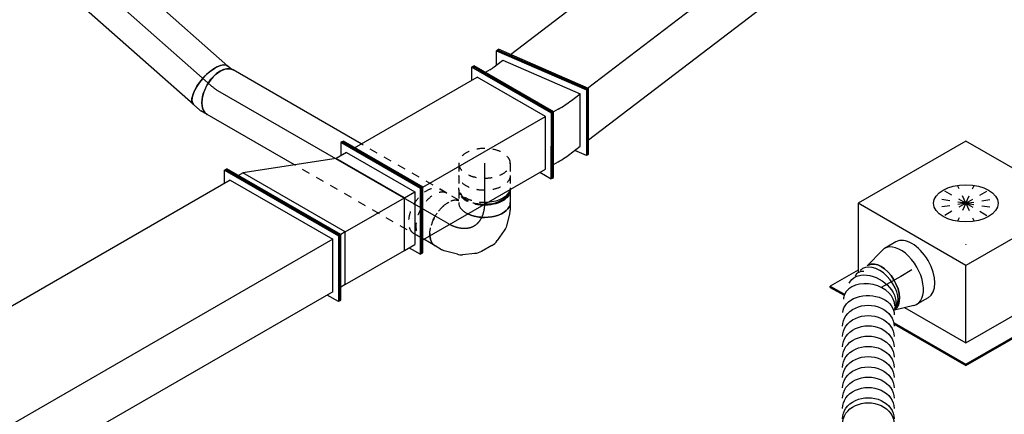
# Model space of a CAD drawing. Extents: x -238422 to 258194, y -34825 to 126331.
# Tile 129 of 239: x -36104 to -33049, y 20464 to 21691. Entities that reach past the tile are written whole.
import ezdxf
from ezdxf.enums import TextEntityAlignment as Align

# ---------------------------------------------------------------- set-up
doc = ezdxf.new("R2010")
doc.units = 0
doc.header["$LTSCALE"] = 50
doc.linetypes.add('CENTER2', pattern=[28.575, 19.05, -3.175, 3.175, -3.175])
doc.linetypes.add('STREEPJES', pattern=[0.1, 0.05, -0.05])
doc.layers.get('0').update_dxf_attribs({"linetype": 'CONTINUOUS'})
for name, color, linetype in [('lMcht retour bestaand_PR', 1, 'CONTINUOUS'), ('lucht retour bestaand', 8, 'CONTINUOUS'), ('WL570---_RETOUR', 112, 'CONTINUOUS'), ('WL570---_RETOUR_HL', 8, 'CONTINUOUS'), ('WL570---_TOEVOER', 3, 'CONTINUOUS'), ('WL570---_TOEVOER_HL', 8, 'CONTINUOUS'), ('WL570---_TOEVOER_RST', 2, 'CONTINUOUS'), ('WL570---_TOEVOER_RST_HL', 1, 'CONTINUOUS'), ('WM570---_RETOUR_PR', 1, 'CONTINUOUS'), ('WM570---_TOEVOER_PR', 1, 'CONTINUOUS'), ('WM570---_TOEVOER_RST_PR', 1, 'CONTINUOUS')]:
    doc.layers.add(name, color=color, linetype=linetype)
doc.styles.add('BURO-018', font='ARIAL.TTF', dxfattribs={"height": 90})

# ---------------------------------------------------------------- blocks, each defined once
blk = doc.blocks.new('*U503')
at = {"color": 0, "ltscale": 10}
for p, q in [((-153.1, 88.4, -3000), (-51, 265.2, -3000)), ((-149, 88.4, -3000), (-46.9, 265.2, -3000)), ((-51, 265.2, -3000), (-46.9, 265.2, -3000)), ((-46.9, 265.2, -3000), (-26.5, 229.8, -3000)), ((1925.2, 88.4, -3000), (2027.2, 265.2, -3000)), ((1929.2, 88.4, -3000), (2031.3, 265.2, -3000)), ((2031.3, 265.2, -3000), (2027.2, 265.2, -3000)), ((-46.9, 229.8, -3000), (-128.6, 88.4, -3000)), ((-46.9, 229.8, -3000), (2006.8, 229.8, -3000)), ((-153.1, 88.4, -3000), (-149, 88.4, -3000)), ((51, -265.2, -3000), (-153.1, 88.4, -3000)), ((55.1, -265.2, -3000), (-149, 88.4, -3000)), ((55.1, -229.8, -3000), (-128.6, 88.4, -3000)), ((-128.6, 88.4, -3000), (1925.2, 88.4, -3000)), ((1929.2, 88.4, -3000), (1925.2, 88.4, -3000)), ((2129.3, -265.2, -3000), (1925.2, 88.4, -3000)), ((2133.4, -265.2, -3000), (1929.2, 88.4, -3000)), ((75.5, -229.8, -3000), (55.1, -265.2, -3000)), ((55.1, -229.8, -3000), (2108.9, -229.8, -3000)), ((51, -265.2, -3000), (55.1, -265.2, -3000)), ((2133.4, -265.2, -3000), (2129.3, -265.2, -3000))]:
    blk.add_line(p, q, dxfattribs=at)
at = {"layer": 'lMcht retour bestaand_PR', "color": 1, "style": 'BURO-018'}
blk.add_attdef('POSNR', text='', height=90, dxfattribs=at).set_placement((0, 0), align=Align.MIDDLE)
blk = doc.blocks.new('*U533')
at = {"color": 0, "ltscale": 10, "extrusion": (-2.58075e-33, -1.79399e-17, -1)}
for centre in [(0, 0, -3413.1), (15.9, 0, -3413.1), (47.8, 0, -3413.1), (79.7, 0, -3413.1), (111.6, 0, -3413.1), (143.5, 0, -3413.1), (175.4, 0, -3413.1), (207.3, 0, -3413.1), (239.2, 0, -3413.1), (271.1, 0, -3413.1), (303, 0, -3413.1)]:
    blk.add_ellipse(centre, major_axis=(0, 80), ratio=0.816497, start_param=0, end_param=3.141593, dxfattribs=at)
at = {"color": 0, "ltscale": 10, "extrusion": (-2.6963e-33, -1.79399e-17, -1)}
blk.add_ellipse((342.2, -1, -3413.1), major_axis=(3.4, 79.9), ratio=0.706211, start_param=0, end_param=3.141593, dxfattribs=at)
at = {"color": 0, "ltscale": 10}
for centre, major_axis, ratio, start_param, end_param in [((377.1, -2.5, -3413.1), (18, 78.6), 0.707478, 3.271131, 6.153647), ((377.1, -2.5, -3413.1), (18, 78.6), 0.707478, 6.153647, 6.412723), ((416.7, -28.7, -3413.1), (-63, -50.1), 0.623033, 0.092618, 3.048974), ((416.7, -28.7, -3413.1), (-63, -50.1), 0.623033, 3.048974, 3.234211)]:
    blk.add_ellipse(centre, major_axis=major_axis, ratio=ratio, start_param=start_param, end_param=end_param, dxfattribs=at)
at = {"color": 0, "ltscale": 10, "extrusion": (-4.62223e-33, -1.79399e-17, -1)}
blk.add_ellipse((398.6, -11.8, -3413.1), major_axis=(44.1, 67.5), ratio=0.687412, start_param=6.164209, end_param=9.305802, dxfattribs=at)
at = {"color": 0, "ltscale": 10, "extrusion": (-6.16298e-33, -1.79399e-17, -1)}
blk.add_ellipse((423.5, -40.4, -3413.1), major_axis=(69.3, 40), ratio=0.57735, start_param=0, end_param=3.111131, dxfattribs=at)
at = {"layer": 'WM570---_TOEVOER_PR', "color": 1, "style": 'BURO-018'}
blk.add_attdef('POSNR', text='', height=90, dxfattribs=at).set_placement((0, 0), align=Align.MIDDLE)
blk = doc.blocks.new('*U534')
at = {"color": 0, "ltscale": 10}
for p, q in [((0, 80, -3652.6), (169.4, 80, -3652.6)), ((8.4, -80, -3652.6), (169.4, -80, -3652.6))]:
    blk.add_line(p, q, dxfattribs=at)
blk.add_ellipse((0, 0, -3652.6), major_axis=(0, 80), ratio=0.816497, start_param=3.2824, end_param=6.283185, dxfattribs=at)
at = {"color": 0, "ltscale": 10, "extrusion": (-2.58075e-33, -1.79399e-17, -1)}
blk.add_ellipse((169.4, 0, -3652.6), major_axis=(0, 80), ratio=0.816497, start_param=0, end_param=3.141593, dxfattribs=at)
at = {"layer": 'WL570---_TOEVOER_HL', "linetype": 'CENTER2'}
blk.add_line((0, 0, -3652.6), (169.4, 0, -3652.6), dxfattribs=at)
at = {"layer": 'WM570---_TOEVOER_PR', "color": 1, "style": 'BURO-018'}
blk.add_attdef('POSNR', text='', height=90, dxfattribs=at).set_placement((0, 0), align=Align.MIDDLE)
blk = doc.blocks.new('*U535')
at = {"color": 0, "ltscale": 10}
for p, q in [((-40.4, 100, -2799.6), (0, 100, -2799.6)), ((9.6, 98.6, -2799.6), (69, 81.3, -2799.6)), ((9.6, -98.6, -2799.6), (73.4, -80, -2799.6)), ((105.8, -76, -2799.6), (107.7, -76, -2799.6)), ((-40.4, -100, -2799.6), (0, -100, -2799.6))]:
    blk.add_line(p, q, dxfattribs=at)
for centre, major_axis, start_param, end_param in [((-40.4, 0, -2799.6), (0, -100), 3.141593, 6.283185), ((0, 0, -2799.6), (0, -100), 2.974833, 6.449945), ((0, 0, -2799.6), (0, -100), 2.974833, 6.449945), ((0, 0, -2799.6), (0, -100), 2.974833, 6.449945), ((69.6, 0, -2799.6), (0, -80), 3.172055, 6.283185), ((69.6, 0, -2799.6), (0, -80), 3.172055, 6.283185), ((107.7, 0, -2799.6), (0, -76), 5.901658, 6.620789), ((107.7, 0, -2799.6), (0, -76), 5.901658, 6.620789)]:
    blk.add_ellipse(centre, major_axis=major_axis, ratio=0.57735, start_param=start_param, end_param=end_param, dxfattribs=at)
at = {"layer": 'WL570---_TOEVOER_RST_HL', "linetype": 'CENTER2'}
for p, q in [((-40.4, 0, -2799.6), (0, 0, -2799.6)), ((0, 0, -2799.6), (69.6, 0, -2799.6))]:
    blk.add_line(p, q, dxfattribs=at)
blk.add_circle((69.6, 0, -2799.6), 0.075, dxfattribs=at)
at = {"layer": 'WM570---_TOEVOER_RST_PR', "color": 1, "style": 'BURO-018'}
blk.add_attdef('POSNR', text='', height=90, dxfattribs=at).set_placement((0, 0), align=Align.MIDDLE)
blk = doc.blocks.new('*U680')
at = {"color": 0, "ltscale": 10}
for p, q in [((-225.4, 278.6, -2621.5), (-333.2, 91.9, -2621.5)), ((160.8, 278.6, -2621.5), (-225.4, 278.6, -2621.5)), ((-32.3, -55.9, -2621.5), (-225.4, 278.6, -2621.5)), ((354, -55.9, -2621.5), (160.8, 278.6, -2621.5)), ((-430.7, 95.5, -2621.5), (-428.7, 99, -2621.5)), ((-430.7, 95.5, -2621.5), (-405.9, 52.6, -2621.5)), ((-329, 99, -2621.5), (-428.7, 99, -2621.5)), ((-428.7, 99, -2621.5), (-403.2, 54.8, -2621.5)), ((-152.7, -264.5, -2621.5), (-32.3, -55.9, -2621.5)), ((354, -55.9, -2621.5), (-32.3, -55.9, -2621.5)), ((233.5, -264.5, -2621.5), (354, -55.9, -2621.5)), ((-262.4, -74.4, -2621.5), (-152.7, -264.5, -2621.5)), ((-316.5, -102.4, -2621.5), (-187.8, -325.3, -2621.5)), ((-314.4, -98.8, -2621.5), (-185.8, -321.7, -2621.5)), ((300.1, -321.7, -2621.5), (250.3, -235.5, -2621.5)), ((-152.7, -264.5, -2621.5), (233.5, -264.5, -2621.5)), ((-185.8, -321.7, -2621.5), (-187.8, -325.3, -2621.5)), ((-187.8, -325.3, -2621.5), (298, -325.3, -2621.5)), ((-185.8, -321.7, -2621.5), (300.1, -321.7, -2621.5)), ((298, -325.3, -2621.5), (300.1, -321.7, -2621.5))]:
    blk.add_line(p, q, dxfattribs=at)
at = {"color": 8, "linetype": 'STREEPJES', "ltscale": 10}
for q in [(-11.9, 172.6, -2621.5), (23.5, 182.1, -2621.5), (69.8, 172.6, -2621.5), (-26.8, 146.7, -2621.5), (114.6, 146.7, -2621.5), (-17.4, 111.4, -2621.5), (14, 76, -2621.5), (58.8, 50.1, -2621.5), (105.1, 40.7, -2621.5), (140.5, 50.1, -2621.5), (155.4, 76, -2621.5), (145.9, 111.4, -2621.5)]:
    blk.add_line((64.3, 111.4, -2621.5), q, dxfattribs=at)
at = {"color": 0, "ltscale": 10}
blk.add_ellipse((64.3, 111.4, -2621.5), major_axis=(86.6, -50), ratio=0.57735, dxfattribs=at)
at = {"layer": 'WL570---_TOEVOER_RST_HL', "linetype": 'CENTER2'}
blk.add_circle((0, 0, -2621.5), 0.075, dxfattribs=at)
at = {"layer": 'WL570---_TOEVOER_RST', "color": 1, "style": 'BURO-018'}
for tag in ['MC', 'Q']:
    blk.add_attdef(tag, text='', height=90, dxfattribs=at).set_placement((0, 0), align=Align.MIDDLE)
at = {"layer": 'WM570---_TOEVOER_RST_PR', "color": 1, "style": 'BURO-018'}
blk.add_attdef('POSNR', text='', height=90, dxfattribs=at).set_placement((0, 0), align=Align.MIDDLE)
blk = doc.blocks.new('*U717')
at = {"color": 8, "linetype": 'STREEPJES', "ltscale": 10}
for p, q in [((0, 80, -2204.2), (454, 80, -2204.2)), ((0, -80, -2204.2), (307, -80, -2204.2))]:
    blk.add_line(p, q, dxfattribs=at)
at = {"color": 0, "ltscale": 10}
for p, q in [((454, 80, -2204.2), (766.7, 80, -2204.2)), ((307, -80, -2204.2), (766.7, -80, -2204.2))]:
    blk.add_line(p, q, dxfattribs=at)
at = {"color": 8, "linetype": 'STREEPJES', "ltscale": 10}
blk.add_ellipse((0, 0, -2204.2), major_axis=(0, 80), ratio=0.57735, start_param=3.141593, end_param=6.283185, dxfattribs=at)
at = {"color": 0, "ltscale": 10, "extrusion": (-4.16334e-17, 1.0416e-16, -1)}
blk.add_ellipse((766.7, 0, -2204.2), major_axis=(0, 80), ratio=0.57735, start_param=0, end_param=3.141593, dxfattribs=at)
at = {"layer": 'WL570---_RETOUR_HL', "linetype": 'CENTER2'}
blk.add_line((0, 0, -2204.2), (766.7, 0, -2204.2), dxfattribs=at)
at = {"layer": 'WM570---_RETOUR_PR', "color": 1, "style": 'BURO-018'}
blk.add_attdef('POSNR', text='', height=90, dxfattribs=at).set_placement((0, 0), align=Align.MIDDLE)
blk = doc.blocks.new('*U719')
at = {"color": 0, "ltscale": 10}
for p, q in [((0, 80, -1641.3), (490.6, 80, -1641.3)), ((0, -80, -1641.3), (490.6, -80, -1641.3))]:
    blk.add_line(p, q, dxfattribs=at)
blk.add_ellipse((0, 0, -1641.3), major_axis=(0, 80), ratio=0.408248, start_param=3.141593, end_param=6.283185, dxfattribs=at)
at = {"color": 0, "ltscale": 10, "extrusion": (2.54704e-17, 9.67786e-17, -1)}
blk.add_ellipse((490.6, 0, -1641.3), major_axis=(0, 80), ratio=0.408248, start_param=0, end_param=3.141593, dxfattribs=at)
at = {"layer": 'WL570---_RETOUR_HL', "linetype": 'CENTER2'}
blk.add_line((0, 0, -1641.3), (490.6, 0, -1641.3), dxfattribs=at)
at = {"layer": 'WM570---_RETOUR_PR', "color": 1, "style": 'BURO-018'}
blk.add_attdef('POSNR', text='', height=90, dxfattribs=at).set_placement((0, 0), align=Align.MIDDLE)
blk = doc.blocks.new('*U720')
at = {"color": 0, "ltscale": 10}
for p, q in [((-17.2, 80, -1649.9), (6.1, 80, -1649.9)), ((10.1, 79.6, -1649.9), (34.9, 74.5, -1649.9)), ((-17.2, -80, -1649.9), (-8.1, -80, -1649.9)), ((-8.1, -80, -1649.9), (2.8, -82.2, -1649.9))]:
    blk.add_line(p, q, dxfattribs=at)
for centre, major_axis, ratio, start_param, end_param in [((-17.2, 0, -1649.9), (0, 80), 0.57735, 3.141593, 6.283185), ((0, 0, -1649.9), (8.1, 79.9), 0.497511, 6.232846, 6.333525)]:
    blk.add_ellipse(centre, major_axis=major_axis, ratio=ratio, start_param=start_param, end_param=end_param, dxfattribs=at)
at = {"color": 0, "ltscale": 10, "extrusion": (1.38778e-17, -2.4037e-17, -1)}
blk.add_ellipse((18.8, -3.9, -1649.9), major_axis=(16, 78.4), ratio=0.408248, start_param=0, end_param=3.141593, dxfattribs=at)
at = {"layer": 'WL570---_RETOUR_HL', "linetype": 'CENTER2', "extrusion": (1.38778e-17, -2.4037e-17, -1)}
blk.add_ellipse((48.1, -113.1, -1649.9), major_axis=(138.5, -80), ratio=0.57735, start_param=3.926991, end_param=4.18879, dxfattribs=at)
at = {"layer": 'WM570---_RETOUR_PR', "color": 1, "style": 'BURO-018'}
blk.add_attdef('POSNR', text='', height=90, dxfattribs=at).set_placement((0, 0), align=Align.MIDDLE)
blk = doc.blocks.new('*U721')
at = {"color": 8, "linetype": 'STREEPJES', "ltscale": 10}
for p, q in [((0, 80, -2510.7), (37.7, 80, -2510.7)), ((0, -80, -2510.7), (37.7, -80, -2510.7))]:
    blk.add_line(p, q, dxfattribs=at)
for start_param, end_param in [(0, 3.141593), (3.141593, 6.283185)]:
    blk.add_ellipse((0, 0, -2510.7), major_axis=(0, 80), ratio=0.57735, start_param=start_param, end_param=end_param, dxfattribs=at)
at = {"color": 8, "linetype": 'STREEPJES', "ltscale": 10, "extrusion": (-5.55112e-17, -5.55112e-17, -1)}
blk.add_ellipse((37.7, 0, -2510.7), major_axis=(0, 80), ratio=0.57735, start_param=0, end_param=3.141593, dxfattribs=at)
at = {"layer": 'WL570---_RETOUR_HL', "linetype": 'CENTER2'}
blk.add_line((0, 0, -2510.7), (37.7, 0, -2510.7), dxfattribs=at)
at = {"layer": 'WM570---_RETOUR_PR', "color": 1, "style": 'BURO-018'}
blk.add_attdef('POSNR', text='', height=90, dxfattribs=at).set_placement((0, 0), align=Align.MIDDLE)
blk = doc.blocks.new('*U722')
at = {"color": 8, "linetype": 'STREEPJES', "ltscale": 10}
for p, q in [((-42.2, 80, -2454.1), (-4.1, 80, -2454.1)), ((0, 79.7, -2454.1), (1.2, 79.8, -2454.1)), ((-42.2, -80, -2454.1), (-4.1, -80, -2454.1)), ((4.1, -80, -2454.1), (42.2, -80, -2454.1))]:
    blk.add_line(p, q, dxfattribs=at)
at = {"color": 0, "ltscale": 10}
for p, q in [((1.2, 79.8, -2454.1), (3.9, 80, -2454.1)), ((4.1, 80, -2454.1), (42.2, 80, -2454.1))]:
    blk.add_line(p, q, dxfattribs=at)
at = {"color": 8, "linetype": 'STREEPJES', "ltscale": 10, "extrusion": (5.55112e-17, -5.55112e-17, -1)}
for centre, major_axis, start_param, end_param in [((-42.2, 0, -2454.1), (0, 80), 0, 3.141593), ((-4.1, 0, -2454.1), (0, 80), 0, 0.120781), ((-4.1, 0, -2454.1), (0, 80), 1.450015, 3.141593), ((4.1, 0, -2454.1), (0, 80), 1.632506, 3.230096), ((4.1, 0, -2454.1), (0, 76), 1.584985, 2.943045), ((42.2, 0, -2454.1), (0, 80), 2.277711, 3.141593)]:
    blk.add_ellipse(centre, major_axis=major_axis, ratio=0.57735, start_param=start_param, end_param=end_param, dxfattribs=at)
at = {"color": 0, "ltscale": 10, "extrusion": (5.55112e-17, -5.55112e-17, -1)}
for centre, major_axis, start_param, end_param in [((-4.1, 0, -2454.1), (0, 80), 0.120781, 1.450015), ((4.1, 0, -2454.1), (0, 80), 0, 1.632506), ((4.1, 0, -2454.1), (0, 76), 0.198548, 1.584985), ((42.2, 0, -2454.1), (0, 80), 0, 2.277711)]:
    blk.add_ellipse(centre, major_axis=major_axis, ratio=0.57735, start_param=start_param, end_param=end_param, dxfattribs=at)
at = {"layer": 'WL570---_RETOUR_HL', "linetype": 'CENTER2'}
blk.add_line((-42.2, 0, -2454.1), (42.2, 0, -2454.1), dxfattribs=at)
at = {"layer": 'WM570---_RETOUR_PR', "color": 1, "style": 'BURO-018'}
blk.add_attdef('POSNR', text='', height=90, dxfattribs=at).set_placement((0, 0), align=Align.MIDDLE)
blk = doc.blocks.new('*U723')
at = {"color": 0, "ltscale": 10}
for p, q in [((-154.3, 76, -2331.9), (-162.5, 76, -2331.9)), ((-130.6, 80, -2331.9), (-107.4, 80, -2331.9)), ((-98.6, 78.8, -2331.9), (-58.1, 68, -2331.9)), ((-43.6, 61.2, -2331.9), (-12.5, 39.3, -2331.9)), ((2.8, 22.7, -2331.9), (21, -8.9, -2331.9)), ((27.8, -30.5, -2331.9), (31.2, -68.4, -2331.9)), ((29.8, -84.3, -2331.9), (19, -124.8, -2331.9)), ((15.6, -133, -2331.9), (4, -153.1, -2331.9))]:
    blk.add_line(p, q, dxfattribs=at)
at = {"color": 8, "linetype": 'STREEPJES', "ltscale": 10}
blk.add_line((-154.3, -76, -2331.9), (-162.5, -76, -2331.9), dxfattribs=at)
at = {"color": 0, "ltscale": 10}
for centre, major_axis, ratio, start_param, end_param in [((-168.8, 0, -2331.9), (0, 76), 0.57735, 4.6982, 6.084638), ((-130.6, 0, -2331.9), (0, 80), 0.57735, 4.005474, 6.283185), ((-113.4, 0, -2331.9), (10.5, 79.7), 0.646887, 6.198226, 6.368145), ((-63.5, -22.6, -2331.9), (59.5, 54.4), 0.803023, 6.107746, 6.458625), ((-49, -69.5, -2331.9), (-80.2, 6.9), 0.750739, 3.009293, 3.273893)]:
    blk.add_ellipse(centre, major_axis=major_axis, ratio=ratio, start_param=start_param, end_param=end_param, dxfattribs=at)
at = {"color": 0, "ltscale": 10, "extrusion": (5.55112e-17, -5.55112e-17, -1)}
for centre, major_axis, ratio, start_param, end_param in [((-84.7, -7.7, -2331.9), (-34.1, -73), 0.750739, 3.009293, 3.273893), ((-51.3, -43.7, -2331.9), (76.9, 24.3), 0.803023, 6.107746, 6.458625), ((-56.7, -98.2, -2331.9), (74.3, -30.8), 0.646887, 6.198226, 6.368145), ((-65.3, -113.1, -2331.9), (69.3, -40), 0.57735, 0, 0.706915)]:
    blk.add_ellipse(centre, major_axis=major_axis, ratio=ratio, start_param=start_param, end_param=end_param, dxfattribs=at)
at = {"color": 8, "linetype": 'STREEPJES', "ltscale": 10}
for centre, major_axis, start_param, end_param in [((-168.8, 0, -2331.9), (0, 76), 3.34014, 4.6982), ((-130.6, 0, -2331.9), (0, 80), 3.141593, 4.005474)]:
    blk.add_ellipse(centre, major_axis=major_axis, ratio=0.57735, start_param=start_param, end_param=end_param, dxfattribs=at)
at = {"color": 8, "linetype": 'STREEPJES', "ltscale": 10, "extrusion": (5.55112e-17, -5.55112e-17, -1)}
blk.add_ellipse((-65.3, -113.1, -2331.9), major_axis=(69.3, -40), ratio=0.57735, start_param=0.706915, end_param=2.982045, dxfattribs=at)
at = {"layer": 'WL570---_RETOUR_HL', "linetype": 'CENTER2', "extrusion": (5.55112e-17, -5.55112e-17, -1)}
blk.add_ellipse((-196, -113.1, -2331.9), major_axis=(-138.6, -80), ratio=0.57735, start_param=2.356194, end_param=3.926991, dxfattribs=at)
at = {"layer": 'WM570---_RETOUR_PR', "color": 1, "style": 'BURO-018'}
blk.add_attdef('POSNR', text='', height=90, dxfattribs=at).set_placement((0, 0), align=Align.MIDDLE)
blk = doc.blocks.new('*U724')
at = {"color": 0, "ltscale": 10}
blk.add_line((0, 80, -2239.5), (41.1, 80, -2239.5), dxfattribs=at)
at = {"color": 8, "linetype": 'STREEPJES', "ltscale": 10}
for p, q in [((41.1, 80, -2239.5), (75.4, 80, -2239.5)), ((7.9, -80, -2239.5), (75.4, -80, -2239.5))]:
    blk.add_line(p, q, dxfattribs=at)
at = {"color": 0, "ltscale": 10}
blk.add_ellipse((0, 0, -2239.5), major_axis=(0, 80), ratio=0.57735, start_param=5.576271, end_param=6.283185, dxfattribs=at)
at = {"color": 8, "linetype": 'STREEPJES', "ltscale": 10, "extrusion": (-6.4407e-18, 6.03802e-17, -1)}
blk.add_ellipse((75.4, 0, -2239.5), major_axis=(0, 80), ratio=0.57735, start_param=0, end_param=3.141593, dxfattribs=at)
at = {"color": 8, "linetype": 'STREEPJES', "ltscale": 10}
blk.add_ellipse((0, 0, -2239.5), major_axis=(0, 80), ratio=0.57735, start_param=3.301141, end_param=5.576271, dxfattribs=at)
at = {"layer": 'WL570---_RETOUR_HL', "linetype": 'CENTER2'}
blk.add_line((0, 0, -2239.5), (75.4, 0, -2239.5), dxfattribs=at)
at = {"layer": 'WM570---_RETOUR_PR', "color": 1, "style": 'BURO-018'}
blk.add_attdef('POSNR', text='', height=90, dxfattribs=at).set_placement((0, 0), align=Align.MIDDLE)
blk = doc.blocks.new('*U754')
at = {"color": 0, "ltscale": 10}
for p, q in [((-91.9, 265.2, -2971.1), (-87.8, 265.2, -2971.1)), ((112.3, -88.4, -2971.1), (-91.9, 265.2, -2971.1)), ((116.4, -88.4, -2971.1), (-87.8, 265.2, -2971.1)), ((-67.4, 229.8, -2971.1), (-51, 229.8, -2971.1)), ((132.7, -88.4, -2971.1), (-51, 229.8, -2971.1)), ((222.3, 123.7, -2971.1), (-51, 229.8, -2971.1)), ((259.1, 159.1, -2971.1), (238.7, 123.7, -2971.1)), ((263.2, 159.1, -2971.1), (259.1, 159.1, -2971.1)), ((402, -88.4, -2971.1), (259.1, 159.1, -2971.1)), ((406, -88.4, -2971.1), (263.2, 159.1, -2971.1)), ((259.1, 123.7, -2971.1), (222.3, 123.7, -2971.1)), ((344.8, -88.4, -2971.1), (222.3, 123.7, -2971.1)), ((259.1, 123.7, -2971.1), (381.6, -88.4, -2971.1)), ((10.2, -265.2, -2971.1), (112.3, -88.4, -2971.1)), ((14.3, -265.2, -2971.1), (116.4, -88.4, -2971.1)), ((51, -229.8, -2971.1), (132.7, -88.4, -2971.1)), ((112.3, -88.4, -2971.1), (116.4, -88.4, -2971.1)), ((132.7, -88.4, -2971.1), (116.4, -88.4, -2971.1)), ((132.7, -88.4, -2971.1), (344.8, -88.4, -2971.1)), ((263.2, -229.8, -2971.1), (344.8, -88.4, -2971.1)), ((381.6, -88.4, -2971.1), (299.9, -229.8, -2971.1)), ((299.9, -265.2, -2971.1), (402, -88.4, -2971.1)), ((304, -265.2, -2971.1), (406, -88.4, -2971.1)), ((344.8, -88.4, -2971.1), (381.6, -88.4, -2971.1)), ((406, -88.4, -2971.1), (402, -88.4, -2971.1)), ((51, -229.8, -2971.1), (34.7, -229.8, -2971.1)), ((51, -229.8, -2971.1), (263.2, -229.8, -2971.1)), ((263.2, -229.8, -2971.1), (299.9, -229.8, -2971.1)), ((279.5, -229.8, -2971.1), (299.9, -265.2, -2971.1)), ((10.2, -265.2, -2971.1), (14.3, -265.2, -2971.1)), ((304, -265.2, -2971.1), (299.9, -265.2, -2971.1))]:
    blk.add_line(p, q, dxfattribs=at)
at = {"layer": 'lMcht retour bestaand_PR', "color": 1, "style": 'BURO-018'}
blk.add_attdef('POSNR', text='', height=90, dxfattribs=at).set_placement((0, 0), align=Align.MIDDLE)
blk = doc.blocks.new('*U755')
at = {"color": 0, "ltscale": 10}
for p, q in [((-12.2, 179, -2463), (10, 217.4, -2463)), ((13.8, 217.9, -2463), (10, 217.4, -2463)), ((10, 217.4, -2463), (191.3, -27.7, -2463)), ((13.8, 217.9, -2463), (195, -27.2, -2463)), ((-78.4, 212.1, -2463), (-74.3, 212.1, -2463)), ((64.5, -35.4, -2463), (-78.4, 212.1, -2463)), ((68.6, -35.4, -2463), (-74.3, 212.1, -2463)), ((-37.5, 176.8, -2463), (-53.9, 176.8, -2463)), ((-21.1, 177.8, -2463), (12.7, 182.2, -2463)), ((12.7, 182.2, -2463), (168.1, -27.8, -2463)), ((86.5, -169.3, -2463), (168.1, -27.8, -2463)), ((191.3, -27.7, -2463), (89.2, -204.4, -2463)), ((195, -27.2, -2463), (93, -203.9, -2463)), ((134.3, -32.3, -2463), (168.1, -27.8, -2463)), ((195, -27.2, -2463), (191.3, -27.7, -2463)), ((-37.5, -212.1, -2463), (64.5, -35.4, -2463)), ((-33.5, -212.1, -2463), (68.6, -35.4, -2463)), ((64.5, -35.4, -2463), (68.6, -35.4, -2463)), ((84.9, -35.4, -2463), (68.6, -35.4, -2463)), ((-13, -176.8, -2463), (3.3, -176.8, -2463)), ((52.6, -173.7, -2463), (86.5, -169.3, -2463)), ((89.2, -204.4, -2463), (65.2, -172, -2463)), ((-37.5, -212.1, -2463), (-33.5, -212.1, -2463)), ((93, -203.9, -2463), (89.2, -204.4, -2463))]:
    blk.add_line(p, q, dxfattribs=at)
for centre, major_axis in [((-98.8, 282.9, -2463), (129.9, -75)), ((-98.8, 282.9, -2463), (389.7, -225)), ((-180.4, 141.4, -2463), (389.7, -225))]:
    blk.add_ellipse(centre, major_axis=major_axis, ratio=0.57735, start_param=5.497787, end_param=5.637413, dxfattribs=at)
at = {"layer": 'lMcht retour bestaand_PR', "color": 1, "style": 'BURO-018'}
blk.add_attdef('POSNR', text='', height=90, dxfattribs=at).set_placement((0, 0), align=Align.MIDDLE)
blk = doc.blocks.new('*U765')
at = {"color": 0, "ltscale": 10}
for p, q in [((-20.4, 212.1, -2835.6), (-16.3, 212.1, -2835.6)), ((122.5, -35.4, -2835.6), (-20.4, 212.1, -2835.6)), ((126.6, -35.4, -2835.6), (-16.3, 212.1, -2835.6)), ((444.4, 212.1, -2835.6), (424, 176.8, -2835.6)), ((448.5, 212.1, -2835.6), (444.4, 212.1, -2835.6)), ((587.3, -35.4, -2835.6), (444.4, 212.1, -2835.6)), ((591.4, -35.4, -2835.6), (448.5, 212.1, -2835.6)), ((4.1, 176.8, -2835.6), (444.4, 176.8, -2835.6)), ((566.9, -35.4, -2835.6), (444.4, 176.8, -2835.6)), ((20.4, -212.1, -2835.6), (122.5, -35.4, -2835.6)), ((24.5, -212.1, -2835.6), (126.6, -35.4, -2835.6)), ((122.5, -35.4, -2835.6), (126.6, -35.4, -2835.6)), ((126.6, -35.4, -2835.6), (566.9, -35.4, -2835.6)), ((485.2, -176.8, -2835.6), (566.9, -35.4, -2835.6)), ((485.2, -212.1, -2835.6), (587.3, -35.4, -2835.6)), ((489.3, -212.1, -2835.6), (591.4, -35.4, -2835.6)), ((591.4, -35.4, -2835.6), (587.3, -35.4, -2835.6)), ((44.9, -176.8, -2835.6), (485.2, -176.8, -2835.6)), ((464.8, -176.8, -2835.6), (485.2, -212.1, -2835.6)), ((20.4, -212.1, -2835.6), (24.5, -212.1, -2835.6)), ((489.3, -212.1, -2835.6), (485.2, -212.1, -2835.6))]:
    blk.add_line(p, q, dxfattribs=at)
at = {"layer": 'lMcht retour bestaand_PR', "color": 1, "style": 'BURO-018'}
blk.add_attdef('POSNR', text='', height=90, dxfattribs=at).set_placement((0, 0), align=Align.MIDDLE)
blk = doc.blocks.new('*U826')
at = {"color": 0, "ltscale": 10}
for p, q in [((-11.9, 214.3, -2416.7), (-8.1, 214.3, -2416.7)), ((136, -52.2, -2416.7), (-11.9, 214.3, -2416.7)), ((139.8, -52.2, -2416.7), (-8.1, 214.3, -2416.7)), ((11.4, 179, -2416.7), (4113.4, 179, -2416.7)), ((11.9, -214.3, -2416.7), (136, -52.2, -2416.7)), ((15.7, -214.3, -2416.7), (139.8, -52.2, -2416.7)), ((136, -52.2, -2416.7), (139.8, -52.2, -2416.7)), ((138.2, -49.4, -2416.7), (4240.2, -49.4, -2416.7)), ((42.7, -179, -2416.7), (3352.4, -179, -2416.7)), ((11.9, -214.3, -2416.7), (15.7, -214.3, -2416.7))]:
    blk.add_line(p, q, dxfattribs=at)
at = {"layer": 'lMcht retour bestaand_PR', "color": 1, "style": 'BURO-018'}
blk.add_attdef('POSNR', text='', height=90, dxfattribs=at).set_placement((0, 0), align=Align.MIDDLE)

msp = doc.modelspace()

# ---------------------------------------------------------------- block references
at = {"layer": 'lucht retour bestaand'}
for name, p, rotation in [('*U826', (-34481.47617, 21433.30729, 2416.73281), 37.42883070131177), ('*U755', (-34524.193, 21400.57894, 2463.01767), 30.00000000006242), ('*U765', (-34980.46996, 21137.14732, 2835.56624), 30.00000000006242), ('*U754', (-35252.57003, 21041.28751, 2971.13249), 30.00000000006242), ('*U503', (-35287.92537, 21020.8751, 3000), 210.0000000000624)]:
    msp.add_blockref(name, p, dxfattribs=dict(at, rotation=rotation))
at = {"layer": 'WL570---_RETOUR'}
for name, p, rotation in [('*U719', (-35511.21183, 21486.61102, 1641.34287), 138.4349488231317), ('*U720', (-35496.82758, 21473.85577, 1649.94058), 149.9999999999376), ('*U717', (-34817.96849, 21081.91629, 2204.22671), 149.9999999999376), ('*U721', (-34661.57206, 21244.40811, 2510.67151), 270), ('*U722', (-34661.57206, 21164.47309, 2454.14891), 270), ('*U724', (-34774.70914, 21056.94049, 2239.54782), 149.9999999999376), ('*U723', (-34661.57206, 20991.62077, 2331.92386), 270)]:
    msp.add_blockref(name, p, dxfattribs=dict(at, rotation=rotation))
at = {"layer": 'WL570---_TOEVOER', "rotation": 90}
for name, p in [('*U533', (-33470.77833, 20434.85266, 3413.06869)), ('*U534', (-33470.77833, 20265.45921, 3652.6272))]:
    msp.add_blockref(name, p, dxfattribs=at)
at = {"layer": 'WL570---_TOEVOER_RST'}
ref = msp.add_blockref('*U680', (-33167.88832, 20991.53994, 2621.46386), dxfattribs=dict(at, rotation=30.00000000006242))
ref.add_attrib('Q', '215', dxfattribs={"color": 1, "height": 90, "style": 'BURO-018'}).set_placement((-32403.36083, 21061.43415), align=Align.MIDDLE)
ref.add_attrib('MC', 'J', dxfattribs={"color": 1, "height": 90, "style": 'BURO-018'}).set_placement((-32725.09441, 21618.69307), align=Align.MIDDLE)
at = {"layer": 'WL570---_TOEVOER_RST', "rotation": 210.0000000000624}
msp.add_blockref('*U535', (-33370.12086, 20893.1521, 2799.57642), dxfattribs=at)

doc.saveas('drawing.dxf')
